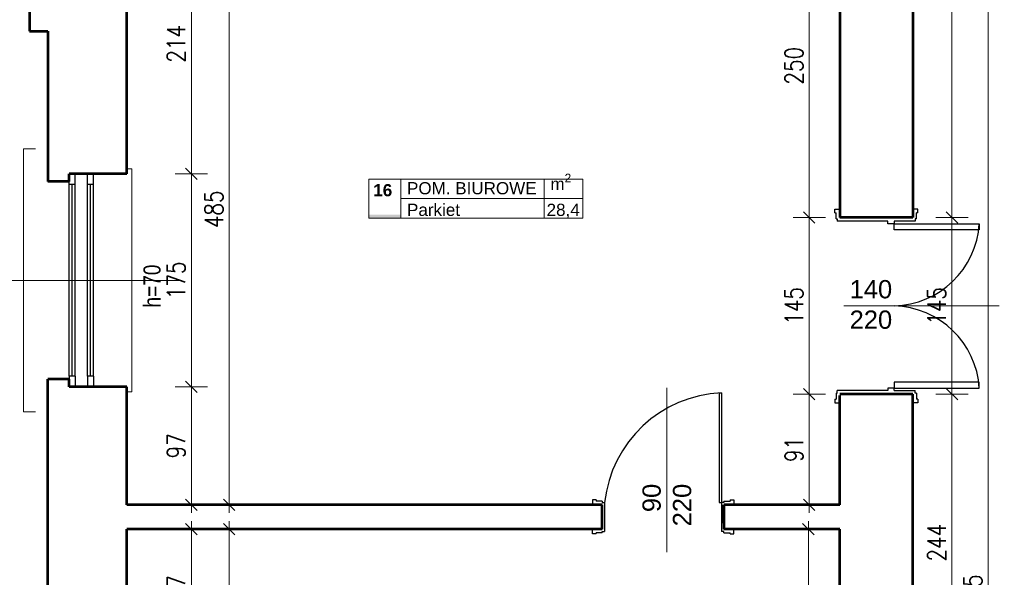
# Model space of a CAD drawing. Header units: millimetres. Extents: x 56977 to 67992, y 30187 to 42235.
# Tile 11 of 130: x 57868 to 58677, y 32845 to 33303. Entities that reach past the tile are written whole.
import ezdxf

# ---------------------------------------------------------------- set-up
doc = ezdxf.new("R2010")
doc.units = ezdxf.units.MM
doc.header["$MEASUREMENT"] = 0
doc.layers.get('0').update_dxf_attribs({"lineweight": 13})
doc.layers.get('DEFPOINTS').update_dxf_attribs({"lineweight": 13})
doc.layers.add('AI-OKNA', color=4, linetype='Continuous')
for name, color, linetype, lineweight in [('AI-OPISY', 3, 'Continuous', 13), ('AI_MURY', 40, 'Continuous', 53), ('Lines', 7, 'Continuous', 13), ('OPISY TABELKI', 30, 'Continuous', 13), ('wymiary', 8, 'Continuous', 13)]:
    doc.layers.add(name, color=color, linetype=linetype, lineweight=lineweight)
doc.styles.add('GENERATED_STYLE_2', font='txt.shx')
doc.styles.get("Standard").update_dxf_attribs({"font": 'txt.shx'})
doc.styles.add('Style-ROMANS', font='ROMANS.shx')
doc.styles.add('WYMIAROWY-08', font='ROMANS.shx', dxfattribs={"width": 0.8})
doc.dimstyles.new('DYBY', dxfattribs={"dimscale": 100, "dimtxt": 0.15, "dimasz": 0.05, "dimexe": 0.05, "dimexo": 0.1, "dimgap": 0.05, "dimtad": 1, "dimdec": 0, "dimdsep": 46, "dimlunit": 5, "dimtxsty": 'WYMIAROWY-08', "dimblk": 'M_STRZ', "dimcen": 0.1, "dimse1": 1, "dimse2": 1, "dimclrd": 7, "dimclre": 7, "dimclrt": 1, "dimadec": 0, "dimazin": 0, "dimtfac": 1, "dimtdec": 0, "dimtmove": 2, "dimatfit": 3, "dimldrblk": 'M_STRZ', "dimfxl": 0, "dimtolj": 1, "dimarcsym": 0})

# ---------------------------------------------------------------- blocks, each defined once
blk = doc.blocks.new('M_STRZ')
for p, q in [((0, 2.66), (0, 0)), ((-1.33, 0), (1.33, 0)), ((-0.94, -0.94), (0.94, 0.94)), ((0, 0), (0, -2.66))]:
    blk.add_line(p, q)
blk = doc.blocks.new('*U399')
at = {"layer": 'DEFPOINTS', "color": 0}
for p in [(57956.54, 32884.36), (58040.49, 32884.36), (57956.54, 32584.36)]:
    blk.add_point(p, dxfattribs=at)
at = {"layer": 'wymiary', "color": 7, "lineweight": -2}
blk.add_line((58040.49, 32589.36), (58040.49, 32879.36), dxfattribs=at)
at = {"layer": 'wymiary', "color": 7, "lineweight": -2, "xscale": 5, "yscale": 5, "zscale": 5}
for p, rotation in [((58040.49, 32884.36), 90), ((58040.49, 32584.36), 270)]:
    blk.add_blockref('M_STRZ', p, dxfattribs=dict(at, rotation=rotation))
at = {"layer": 'wymiary', "color": 1, "insert": (58027.99, 32734.36), "char_height": 15, "attachment_point": 5, "rotation": 90, "style": 'WYMIAROWY-08'}
blk.add_mtext('300', dxfattribs=at)
blk = doc.blocks.new('*D1932')
at = {"layer": 'DEFPOINTS'}
for p in [(57956.54, 32884.36), (58040.49, 32884.36), (58052.99, 32718.02), (57956.54, 32584.36)]:
    blk.add_point(p, dxfattribs=at)
at = {"layer": 'wymiary', "color": 7}
blk.add_blockref('*U399', (0, 0), dxfattribs=at)
blk = doc.blocks.new('*U400')
at = {"layer": 'DEFPOINTS', "color": 0}
for p in [(57956.54, 33389.36), (58040.49, 33389.36), (57956.54, 32904.36)]:
    blk.add_point(p, dxfattribs=at)
at = {"layer": 'wymiary', "color": 7, "lineweight": -2}
blk.add_line((58040.49, 32909.36), (58040.49, 33384.36), dxfattribs=at)
at = {"layer": 'wymiary', "color": 7, "lineweight": -2, "xscale": 5, "yscale": 5, "zscale": 5}
for p, rotation in [((58040.49, 33389.36), 90), ((58040.49, 32904.36), 270)]:
    blk.add_blockref('M_STRZ', p, dxfattribs=dict(at, rotation=rotation))
at = {"layer": 'wymiary', "color": 1, "insert": (58027.99, 33146.86), "char_height": 15, "attachment_point": 5, "rotation": 90, "style": 'WYMIAROWY-08'}
blk.add_mtext('485', dxfattribs=at)
blk = doc.blocks.new('*D1933')
at = {"layer": 'DEFPOINTS'}
for p in [(57956.54, 33389.36), (58040.49, 33389.36), (58052.99, 33130.52), (57956.54, 32904.36)]:
    blk.add_point(p, dxfattribs=at)
at = {"layer": 'wymiary', "color": 7}
blk.add_blockref('*U400', (0, 0), dxfattribs=at)
blk = doc.blocks.new('*U472')
at = {"layer": 'DEFPOINTS', "color": 0}
for p in [(57956.54, 33176.07), (57956.54, 33001.07), (58009.4, 33001.07)]:
    blk.add_point(p, dxfattribs=at)
at = {"layer": 'wymiary', "color": 7, "lineweight": -2}
blk.add_line((58009.4, 33171.07), (58009.4, 33006.07), dxfattribs=at)
at = {"layer": 'wymiary', "color": 7, "lineweight": -2, "xscale": 5, "yscale": 5, "zscale": 5}
for p, rotation in [((58009.4, 33176.07), 90), ((58009.4, 33001.07), 270)]:
    blk.add_blockref('M_STRZ', p, dxfattribs=dict(at, rotation=rotation))
at = {"layer": 'wymiary', "color": 1, "insert": (57996.9, 33088.57), "char_height": 15, "attachment_point": 5, "rotation": 90, "style": 'WYMIAROWY-08'}
blk.add_mtext('175', dxfattribs=at)
blk = doc.blocks.new('*D2005')
at = {"layer": 'DEFPOINTS'}
for p in [(57956.54, 33176.07), (57996.9, 33104.05), (57956.54, 33001.07), (58009.4, 33001.07)]:
    blk.add_point(p, dxfattribs=at)
at = {"layer": 'wymiary', "color": 7}
blk.add_blockref('*U472', (0, 0), dxfattribs=at)
blk = doc.blocks.new('*U474')
at = {"layer": 'DEFPOINTS', "color": 0}
for p in [(57956.54, 33389.36), (57956.54, 33176.07), (58009.4, 33176.07)]:
    blk.add_point(p, dxfattribs=at)
at = {"layer": 'wymiary', "color": 7, "lineweight": -2}
blk.add_line((58009.4, 33384.36), (58009.4, 33181.07), dxfattribs=at)
at = {"layer": 'wymiary', "color": 7, "lineweight": -2, "xscale": 5, "yscale": 5, "zscale": 5}
for p, rotation in [((58009.4, 33389.36), 90), ((58009.4, 33176.07), 270)]:
    blk.add_blockref('M_STRZ', p, dxfattribs=dict(at, rotation=rotation))
at = {"layer": 'wymiary', "color": 1, "insert": (57996.9, 33282.71), "char_height": 15, "attachment_point": 5, "rotation": 90, "style": 'WYMIAROWY-08'}
blk.add_mtext('214', dxfattribs=at)
blk = doc.blocks.new('*D2007')
at = {"layer": 'DEFPOINTS'}
for p in [(57956.54, 33389.36), (57996.9, 33299.05), (57956.54, 33176.07), (58009.4, 33176.07)]:
    blk.add_point(p, dxfattribs=at)
at = {"layer": 'wymiary', "color": 7}
blk.add_blockref('*U474', (0, 0), dxfattribs=at)
blk = doc.blocks.new('*U475')
at = {"layer": 'DEFPOINTS', "color": 0}
for p in [(57956.54, 33001.07), (57956.54, 32904.36), (58009.4, 32904.36)]:
    blk.add_point(p, dxfattribs=at)
at = {"layer": 'wymiary', "color": 7, "lineweight": -2}
blk.add_line((58009.4, 32996.07), (58009.4, 32909.36), dxfattribs=at)
at = {"layer": 'wymiary', "color": 7, "lineweight": -2, "xscale": 5, "yscale": 5, "zscale": 5}
for p, rotation in [((58009.4, 33001.07), 90), ((58009.4, 32904.36), 270)]:
    blk.add_blockref('M_STRZ', p, dxfattribs=dict(at, rotation=rotation))
at = {"layer": 'wymiary', "color": 1, "insert": (57996.9, 32952.71), "char_height": 15, "attachment_point": 5, "rotation": 90, "style": 'WYMIAROWY-08'}
blk.add_mtext('97', dxfattribs=at)
blk = doc.blocks.new('*D2008')
at = {"layer": 'DEFPOINTS'}
for p in [(57956.54, 33001.07), (57996.9, 32963.33), (57956.54, 32904.36), (58009.4, 32904.36)]:
    blk.add_point(p, dxfattribs=at)
at = {"layer": 'wymiary', "color": 7}
blk.add_blockref('*U475', (0, 0), dxfattribs=at)
blk = doc.blocks.new('*U476')
at = {"layer": 'DEFPOINTS', "color": 0}
for p in [(57956.54, 32884.36), (57956.54, 32788.07), (58009.4, 32788.07)]:
    blk.add_point(p, dxfattribs=at)
at = {"layer": 'wymiary', "color": 7, "lineweight": -2}
blk.add_line((58009.4, 32879.36), (58009.4, 32793.07), dxfattribs=at)
at = {"layer": 'wymiary', "color": 7, "lineweight": -2, "xscale": 5, "yscale": 5, "zscale": 5}
for p, rotation in [((58009.4, 32884.36), 90), ((58009.4, 32788.07), 270)]:
    blk.add_blockref('M_STRZ', p, dxfattribs=dict(at, rotation=rotation))
at = {"layer": 'wymiary', "color": 1, "insert": (57996.9, 32836.21), "char_height": 15, "attachment_point": 5, "rotation": 90, "style": 'WYMIAROWY-08'}
blk.add_mtext('97', dxfattribs=at)
blk = doc.blocks.new('*D2009')
at = {"layer": 'DEFPOINTS'}
for p in [(57956.54, 32884.36), (57996.9, 32846.83), (57956.54, 32788.07), (58009.4, 32788.07)]:
    blk.add_point(p, dxfattribs=at)
at = {"layer": 'wymiary', "color": 7}
blk.add_blockref('*U476', (0, 0), dxfattribs=at)
blk = doc.blocks.new('*U683')
at = {"layer": 'DEFPOINTS', "color": 0}
for p in [(58601.54, 32995.07), (58633.66, 32995.07), (58601.54, 32751.36)]:
    blk.add_point(p, dxfattribs=at)
at = {"layer": 'wymiary', "color": 7, "lineweight": -2}
blk.add_line((58633.66, 32756.36), (58633.66, 32990.07), dxfattribs=at)
at = {"layer": 'wymiary', "color": 7, "lineweight": -2, "xscale": 5, "yscale": 5, "zscale": 5}
for p, rotation in [((58633.66, 32995.07), 90), ((58633.66, 32751.36), 270)]:
    blk.add_blockref('M_STRZ', p, dxfattribs=dict(at, rotation=rotation))
at = {"layer": 'wymiary', "color": 1, "insert": (58621.16, 32873.21), "char_height": 15, "attachment_point": 5, "rotation": 90, "style": 'WYMIAROWY-08'}
blk.add_mtext('244', dxfattribs=at)
blk = doc.blocks.new('*D2216')
at = {"layer": 'DEFPOINTS'}
for p in [(58601.54, 32995.07), (58633.66, 32995.07), (58646.16, 32856.88), (58601.54, 32751.36)]:
    blk.add_point(p, dxfattribs=at)
at = {"layer": 'wymiary', "color": 7}
blk.add_blockref('*U683', (0, 0), dxfattribs=at)
blk = doc.blocks.new('*U684')
at = {"layer": 'DEFPOINTS', "color": 0}
for p in [(58601.54, 33140.07), (58633.66, 33140.07), (58601.54, 32995.07)]:
    blk.add_point(p, dxfattribs=at)
at = {"layer": 'wymiary', "color": 7, "lineweight": -2}
blk.add_line((58633.66, 33000.07), (58633.66, 33135.07), dxfattribs=at)
at = {"layer": 'wymiary', "color": 7, "lineweight": -2, "xscale": 5, "yscale": 5, "zscale": 5}
for p, rotation in [((58633.66, 33140.07), 90), ((58633.66, 32995.07), 270)]:
    blk.add_blockref('M_STRZ', p, dxfattribs=dict(at, rotation=rotation))
at = {"layer": 'wymiary', "color": 1, "insert": (58621.16, 33067.57), "char_height": 15, "attachment_point": 5, "rotation": 90, "style": 'WYMIAROWY-08'}
blk.add_mtext('145', dxfattribs=at)
blk = doc.blocks.new('*D2217')
at = {"layer": 'DEFPOINTS'}
for p in [(58601.54, 33140.07), (58633.66, 33140.07), (58646.16, 33052.09), (58601.54, 32995.07)]:
    blk.add_point(p, dxfattribs=at)
at = {"layer": 'wymiary', "color": 7}
blk.add_blockref('*U684', (0, 0), dxfattribs=at)
blk = doc.blocks.new('*U685')
at = {"layer": 'DEFPOINTS', "color": 0}
for p in [(58601.54, 33704.07), (58633.66, 33704.07), (58601.54, 33140.07)]:
    blk.add_point(p, dxfattribs=at)
at = {"layer": 'wymiary', "color": 7, "lineweight": -2}
blk.add_line((58633.66, 33145.07), (58633.66, 33699.07), dxfattribs=at)
at = {"layer": 'wymiary', "color": 7, "lineweight": -2, "xscale": 5, "yscale": 5, "zscale": 5}
for p, rotation in [((58633.66, 33704.07), 90), ((58633.66, 33140.07), 270)]:
    blk.add_blockref('M_STRZ', p, dxfattribs=dict(at, rotation=rotation))
at = {"layer": 'wymiary', "color": 1, "insert": (58621.16, 33422.07), "char_height": 15, "attachment_point": 5, "rotation": 90, "style": 'WYMIAROWY-08'}
blk.add_mtext('564', dxfattribs=at)
blk = doc.blocks.new('*D2218')
at = {"layer": 'DEFPOINTS'}
for p in [(58601.54, 33704.07), (58633.66, 33704.07), (58646.16, 33405.73), (58601.54, 33140.07)]:
    blk.add_point(p, dxfattribs=at)
at = {"layer": 'wymiary', "color": 7}
blk.add_blockref('*U685', (0, 0), dxfattribs=at)
blk = doc.blocks.new('*U686')
at = {"layer": 'DEFPOINTS', "color": 0}
for p in [(58601.54, 33909.07), (58663.31, 33909.07), (58601.54, 31744.07)]:
    blk.add_point(p, dxfattribs=at)
at = {"layer": 'wymiary', "color": 7, "lineweight": -2}
blk.add_line((58663.31, 31749.07), (58663.31, 33904.07), dxfattribs=at)
at = {"layer": 'wymiary', "color": 7, "lineweight": -2, "xscale": 5, "yscale": 5, "zscale": 5}
for p, rotation in [((58663.31, 33909.07), 90), ((58663.31, 31744.07), 270)]:
    blk.add_blockref('M_STRZ', p, dxfattribs=dict(at, rotation=rotation))
at = {"layer": 'wymiary', "color": 1, "insert": (58650.81, 32826.57), "char_height": 15, "attachment_point": 5, "rotation": 90, "style": 'WYMIAROWY-08'}
blk.add_mtext('2165', dxfattribs=at)
blk = doc.blocks.new('*D2219')
at = {"layer": 'DEFPOINTS'}
for p in [(58601.54, 33909.07), (58663.31, 33909.07), (58675.81, 32804.52), (58601.54, 31744.07)]:
    blk.add_point(p, dxfattribs=at)
at = {"layer": 'wymiary', "color": 7}
blk.add_blockref('*U686', (0, 0), dxfattribs=at)
blk = doc.blocks.new('*U1156')
at = {"layer": 'DEFPOINTS', "color": 0}
for p in [(58541.54, 33389.36), (58516.5, 33140.07), (58541.54, 33140.07)]:
    blk.add_point(p, dxfattribs=at)
at = {"layer": 'wymiary', "color": 7, "lineweight": -2}
blk.add_line((58516.5, 33384.36), (58516.5, 33145.07), dxfattribs=at)
at = {"layer": 'wymiary', "color": 7, "lineweight": -2, "xscale": 5, "yscale": 5, "zscale": 5}
for p, rotation in [((58516.5, 33389.36), 90), ((58516.5, 33140.07), 270)]:
    blk.add_blockref('M_STRZ', p, dxfattribs=dict(at, rotation=rotation))
at = {"layer": 'wymiary', "color": 1, "insert": (58504, 33264.71), "char_height": 15, "attachment_point": 5, "rotation": 90, "style": 'WYMIAROWY-08'}
blk.add_mtext('250', dxfattribs=at)
blk = doc.blocks.new('*D2689')
at = {"layer": 'DEFPOINTS'}
for p in [(58541.54, 33389.36), (58529, 33281.05), (58516.5, 33140.07), (58541.54, 33140.07)]:
    blk.add_point(p, dxfattribs=at)
at = {"layer": 'wymiary', "color": 7}
blk.add_blockref('*U1156', (0, 0), dxfattribs=at)
blk = doc.blocks.new('*U1157')
at = {"layer": 'DEFPOINTS', "color": 0}
for p in [(58541.54, 33140.07), (58516.5, 32995.07), (58541.54, 32995.07)]:
    blk.add_point(p, dxfattribs=at)
at = {"layer": 'wymiary', "color": 7, "lineweight": -2}
blk.add_line((58516.5, 33135.07), (58516.5, 33000.07), dxfattribs=at)
at = {"layer": 'wymiary', "color": 7, "lineweight": -2, "xscale": 5, "yscale": 5, "zscale": 5}
for p, rotation in [((58516.5, 33140.07), 90), ((58516.5, 32995.07), 270)]:
    blk.add_blockref('M_STRZ', p, dxfattribs=dict(at, rotation=rotation))
at = {"layer": 'wymiary', "color": 1, "insert": (58504, 33067.57), "char_height": 15, "attachment_point": 5, "rotation": 90, "style": 'WYMIAROWY-08'}
blk.add_mtext('145', dxfattribs=at)
blk = doc.blocks.new('*D2690')
at = {"layer": 'DEFPOINTS'}
for p in [(58541.54, 33140.07), (58529, 33083.05), (58516.5, 32995.07), (58541.54, 32995.07)]:
    blk.add_point(p, dxfattribs=at)
at = {"layer": 'wymiary', "color": 7}
blk.add_blockref('*U1157', (0, 0), dxfattribs=at)
blk = doc.blocks.new('*U1158')
at = {"layer": 'DEFPOINTS', "color": 0}
for p in [(58541.54, 32995.07), (58516.5, 32904.36), (58541.54, 32904.36)]:
    blk.add_point(p, dxfattribs=at)
at = {"layer": 'wymiary', "color": 7, "lineweight": -2}
blk.add_line((58516.5, 32990.07), (58516.5, 32909.36), dxfattribs=at)
at = {"layer": 'wymiary', "color": 7, "lineweight": -2, "xscale": 5, "yscale": 5, "zscale": 5}
for p, rotation in [((58516.5, 32995.07), 90), ((58516.5, 32904.36), 270)]:
    blk.add_blockref('M_STRZ', p, dxfattribs=dict(at, rotation=rotation))
at = {"layer": 'wymiary', "color": 1, "insert": (58504, 32949.71), "char_height": 15, "attachment_point": 5, "rotation": 90, "style": 'WYMIAROWY-08'}
blk.add_mtext('91', dxfattribs=at)
blk = doc.blocks.new('*D2691')
at = {"layer": 'DEFPOINTS'}
for p in [(58541.54, 32995.07), (58529, 32960.33), (58516.5, 32904.36), (58541.54, 32904.36)]:
    blk.add_point(p, dxfattribs=at)
at = {"layer": 'wymiary', "color": 7}
blk.add_blockref('*U1158', (0, 0), dxfattribs=at)
blk = doc.blocks.new('*U1159')
at = {"layer": 'DEFPOINTS', "color": 0}
for p in [(58541.54, 32884.36), (58515.78, 32751.36), (58541.54, 32751.36)]:
    blk.add_point(p, dxfattribs=at)
at = {"layer": 'wymiary', "color": 7, "lineweight": -2}
blk.add_line((58515.78, 32879.36), (58515.78, 32756.36), dxfattribs=at)
at = {"layer": 'wymiary', "color": 7, "lineweight": -2, "xscale": 5, "yscale": 5, "zscale": 5}
for p, rotation in [((58515.78, 32884.36), 90), ((58515.78, 32751.36), 270)]:
    blk.add_blockref('M_STRZ', p, dxfattribs=dict(at, rotation=rotation))
at = {"layer": 'wymiary', "color": 1, "insert": (58503.28, 32817.86), "char_height": 15, "attachment_point": 5, "rotation": 90, "style": 'WYMIAROWY-08'}
blk.add_mtext('133', dxfattribs=at)
blk = doc.blocks.new('*D2692')
at = {"layer": 'DEFPOINTS'}
for p in [(58541.54, 32884.36), (58528.28, 32833.34), (58515.78, 32751.36), (58541.54, 32751.36)]:
    blk.add_point(p, dxfattribs=at)
at = {"layer": 'wymiary', "color": 7}
blk.add_blockref('*U1159', (0, 0), dxfattribs=at)

msp = doc.modelspace()

# ---------------------------------------------------------------- hatches: boundary and pattern name
at = {"layer": 'OPISY TABELKI', "extrusion": (0, 0, -1)}
msp.add_hatch(color=256, dxfattribs=at).paths.add_polyline_path([(-58181.37, 33139.49), (-58181.37, 33142.45), (-58155.02, 33142.45), (-58155.02, 33139.49)], flags=16)

# ---------------------------------------------------------------- linework, layer by layer
at = {"layer": 'AI-OKNA'}
for p, q in [((57914.04, 33167.32), (57914.04, 33176.07)), ((57924.04, 33167.32), (57924.04, 33176.07)), ((57929.04, 33167.32), (57929.04, 33176.07)), ((57909.04, 33167.32), (57909.04, 33169.82)), ((57914.04, 33167.32), (57909.04, 33167.32)), ((57909.04, 33009.82), (57909.04, 33167.32)), ((57911.54, 33009.82), (57911.54, 33167.32)), ((57914.04, 33009.82), (57914.04, 33167.32)), ((57929.04, 33167.32), (57924.04, 33167.32)), ((57924.04, 33009.82), (57924.04, 33167.32)), ((57926.54, 33009.82), (57926.54, 33167.32)), ((57929.04, 33009.82), (57929.04, 33167.32)), ((58537.54, 33144.07), (58537.54, 33147.07)), ((58537.54, 33147.07), (58541.54, 33147.07)), ((58537.54, 33144.07), (58538.54, 33144.07)), ((58538.54, 33139.07), (58538.54, 33144.07)), ((58605.54, 33147.07), (58601.54, 33147.07)), ((58604.54, 33139.07), (58604.54, 33144.07)), ((58605.54, 33144.07), (58604.54, 33144.07)), ((58605.54, 33144.07), (58605.54, 33147.07)), ((58538.54, 33139.07), (58539.54, 33139.07)), ((58539.54, 33139.07), (58539.54, 33137.07)), ((58581.1, 33137.07), (58539.54, 33137.07)), ((58581.1, 33135.07), (58581.1, 33137.07)), ((58586.1, 33135.07), (58581.1, 33135.07)), ((58586.1, 33137.07), (58586.1, 33135.07)), ((58603.54, 33137.07), (58586.1, 33137.07)), ((58586.1, 33135.07), (58656.1, 33135.07)), ((58586.1, 33130.07), (58586.1, 33135.07)), ((58603.54, 33139.07), (58603.54, 33137.07)), ((58604.54, 33139.07), (58603.54, 33139.07)), ((58656.1, 33135.07), (58656.1, 33130.07)), ((58656.1, 33130.07), (58586.1, 33130.07)), ((57914.04, 33009.82), (57909.04, 33009.82)), ((57909.04, 33009.82), (57909.04, 33007.32)), ((57914.04, 33009.82), (57914.04, 33001.07)), ((57924.04, 33009.82), (57924.04, 33001.07)), ((57929.04, 33009.82), (57924.04, 33009.82)), ((57929.04, 33009.82), (57929.04, 33001.07)), ((58656.1, 33005.07), (58586.1, 33005.07)), ((58586.1, 33005.07), (58586.1, 33000.07)), ((58656.1, 33000.07), (58656.1, 33005.07)), ((58442.54, 32996.34), (58444.54, 32996.34)), ((58442.54, 32996.34), (58442.54, 32906.34)), ((58444.54, 32996.34), (58444.54, 32906.34)), ((58538.54, 32996.07), (58539.54, 32996.07)), ((58538.54, 32996.07), (58538.54, 32991.07)), ((58581.1, 32998.07), (58539.54, 32998.07)), ((58539.54, 32996.07), (58539.54, 32998.07)), ((58586.1, 33000.07), (58581.1, 33000.07)), ((58581.1, 33000.07), (58581.1, 32998.07)), ((58586.1, 32998.07), (58586.1, 33000.07)), ((58586.1, 33000.07), (58656.1, 33000.07)), ((58586.1, 32998.07), (58603.54, 32998.07)), ((58603.54, 32996.07), (58603.54, 32998.07)), ((58604.54, 32996.07), (58603.54, 32996.07)), ((58604.54, 32996.07), (58604.54, 32991.07)), ((58537.54, 32991.07), (58538.54, 32991.07)), ((58537.54, 32991.07), (58537.54, 32988.07)), ((58537.54, 32988.07), (58541.54, 32988.07)), ((58605.54, 32988.07), (58601.54, 32988.07)), ((58605.54, 32991.07), (58604.54, 32991.07)), ((58605.54, 32991.07), (58605.54, 32988.07)), ((58341.54, 32908.34), (58338.54, 32908.34)), ((58338.54, 32908.34), (58338.54, 32904.36)), ((58341.54, 32908.34), (58341.54, 32907.34)), ((58346.54, 32907.34), (58341.54, 32907.34)), ((58346.54, 32907.34), (58346.54, 32906.34)), ((58446.54, 32907.34), (58446.54, 32906.34)), ((58446.54, 32907.34), (58451.54, 32907.34)), ((58451.54, 32908.34), (58451.54, 32907.34)), ((58451.54, 32908.34), (58454.54, 32908.34)), ((58454.54, 32908.34), (58454.54, 32904.36)), ((58346.54, 32906.34), (58348.54, 32906.34)), ((58346.54, 32896.84), (58346.54, 32901.84)), ((58348.54, 32906.34), (58348.54, 32882.36)), ((58442.54, 32906.34), (58444.54, 32906.34)), ((58444.54, 32906.34), (58444.54, 32882.36)), ((58446.54, 32906.34), (58444.54, 32906.34)), ((58446.54, 32896.84), (58446.54, 32901.84)), ((58338.54, 32880.36), (58338.54, 32884.36)), ((58454.54, 32880.36), (58454.54, 32884.36)), ((58341.54, 32880.36), (58338.54, 32880.36)), ((58346.54, 32881.36), (58341.54, 32881.36)), ((58341.54, 32880.36), (58341.54, 32881.36)), ((58346.54, 32882.36), (58348.54, 32882.36)), ((58346.54, 32881.36), (58346.54, 32882.36)), ((58446.54, 32882.36), (58444.54, 32882.36)), ((58446.54, 32881.36), (58446.54, 32882.36)), ((58446.54, 32881.36), (58451.54, 32881.36)), ((58451.54, 32880.36), (58451.54, 32881.36)), ((58451.54, 32880.36), (58454.54, 32880.36))]:
    msp.add_line(p, q, dxfattribs=at)
for centre, radius, start, end in [((58584.25, 33139.53), 71.99, 271.47175, 356.445), ((58584.25, 32995.6), 71.99, 3.555, 88.52825), ((58449.14, 32895.23), 101.21, 92.60547, 173.69931)]:
    msp.add_arc(centre, radius, start, end, dxfattribs=at)
at = {"layer": 'AI-OPISY'}
for p, q in [((57816.49, 33088.57), (58001.58, 33088.57)), ((58672.48, 33067.57), (58545.02, 33067.57)), ((58399.54, 32865.53), (58399.54, 33000.41))]:
    msp.add_line(p, q, dxfattribs=at)
at = {"layer": 'AI_MURY'}
for p, q in [((58601.54, 33704.07), (58601.54, 33140.07)), ((57876.54, 33493.07), (57876.54, 33293.07)), ((57956.54, 33176.07), (57956.54, 33389.36)), ((58541.54, 33389.36), (58541.54, 33140.07)), ((57876.54, 33293.07), (57891.54, 33293.07)), ((57891.54, 33293.07), (57891.54, 33169.82)), ((57909.04, 33169.82), (57909.04, 33176.07)), ((57956.54, 33176.07), (57909.04, 33176.07)), ((57909.04, 33169.82), (57891.54, 33169.82)), ((58601.54, 33140.07), (58541.54, 33140.07)), ((58601.54, 33140.07), (58541.54, 33140.07)), ((58601.54, 33140.07), (58546.54, 33140.07)), ((57909.04, 33007.32), (57891.54, 33007.32)), ((57891.54, 32781.82), (57891.54, 33007.32)), ((57909.04, 33001.07), (57909.04, 33007.32)), ((57956.54, 33001.07), (57909.04, 33001.07)), ((57956.54, 32904.36), (57956.54, 33001.07)), ((58601.54, 32995.07), (58541.54, 32995.07)), ((58541.54, 32904.36), (58541.54, 32994.07)), ((58541.54, 32904.36), (58541.54, 32994.07)), ((58601.54, 32824.07), (58601.54, 32995.07)), ((58346.54, 32904.36), (57956.54, 32904.36)), ((58346.54, 32884.36), (58346.54, 32904.36)), ((58346.54, 32889.34), (58346.54, 32904.34)), ((58541.54, 32904.36), (58446.54, 32904.36)), ((58446.54, 32904.36), (58446.54, 32884.36)), ((58446.54, 32889.34), (58446.54, 32904.34)), ((57956.54, 32788.07), (57956.54, 32884.36)), ((58346.54, 32884.36), (57956.54, 32884.36)), ((58541.54, 32884.36), (58446.54, 32884.36)), ((58541.54, 32884.36), (58446.54, 32884.36)), ((58541.54, 32751.36), (58541.54, 32884.36))]:
    msp.add_line(p, q, dxfattribs=at)
at = {"layer": 'Lines', "color": 251, "linetype": 'Continuous'}
for p, q in [((57871.54, 32980.68), (57871.54, 33196.46)), ((57871.54, 33196.46), (57881.54, 33196.46)), ((57956.54, 33180.07), (57960.54, 33180.07)), ((57960.54, 32997.07), (57960.54, 33180.07)), ((57956.54, 32997.07), (57960.54, 32997.07)), ((57871.54, 32980.68), (57881.54, 32980.68))]:
    msp.add_line(p, q, dxfattribs=at)
at = {"layer": 'OPISY TABELKI'}
for p, q in [((58155.02, 33171.75), (58330.71, 33171.75)), ((58155.02, 33171.75), (58155.02, 33139.49)), ((58181.37, 33171.75), (58181.37, 33139.49)), ((58298.92, 33171.75), (58298.92, 33139.49)), ((58330.71, 33171.75), (58330.71, 33139.49)), ((58181.37, 33155.62), (58330.71, 33155.62)), ((58155.02, 33139.49), (58330.71, 33139.49))]:
    msp.add_line(p, q, dxfattribs=at)

# ---------------------------------------------------------------- texts
at = {"layer": 'AI-OPISY', "insert": (57984.28, 33066.25), "char_height": 14, "attachment_point": 7, "rotation": 90, "line_spacing_factor": 0.722892, "style": 'WYMIAROWY-08'}
msp.add_mtext('\\fArial|b0|i0|c238|p39;h=70', dxfattribs=at)
at = {"layer": 'AI-OPISY', "insert": (58549.63, 33088.79), "char_height": 15, "width": 45.2902, "attachment_point": 1}
msp.add_mtext('\\fArial|b0|i0|c238|p39;140\\P220', dxfattribs=at)
at = {"layer": 'AI-OPISY', "insert": (58379.61, 32921.59), "char_height": 15, "width": 45.2902, "attachment_point": 3, "rotation": 90}
msp.add_mtext('\\fArial|b0|i0|c238|p39;90\\P220', dxfattribs=at)
at = {"layer": 'OPISY TABELKI', "color": 7, "char_height": 10, "width": 168.6591, "attachment_point": 1, "style": 'GENERATED_STYLE_2'}
for s, insert in [('\\A1;\\fArial|b0|i0|c238|p39;m\\H7.000000;\\S2^  ;', (58304.1, 33176.1)), ('\\fArial|b1|i0|c238|p39;16', (58158.7, 33167.58)), ('\\fArial|b0|i0|c238|p39;POM. BIUROWE       ', (58186.4, 33169.19)), ('\\fArial|b0|i0|c238|p39;Parkiet          ', (58186.4, 33151.46)), ('\\fArial|b0|i0|c238|p39;28,4          ', (58300.96, 33151.46))]:
    msp.add_mtext(s, dxfattribs=dict(at, insert=insert))

# ---------------------------------------------------------------- dimensions: what is measured, and where the dimension line sits
at = {"layer": 'wymiary', "color": 7}
for base, p1, p2, angle, picture, middle in [((58663.31, 33909.07), (58601.54, 31744.07), (58601.54, 33909.07), 90, '*D2219', (58675.81, 32804.52)), ((58633.66, 33704.07), (58601.54, 33140.07), (58601.54, 33704.07), 90, '*D2218', (58646.16, 33405.73)), ((58040.49, 33389.36), (57956.54, 32904.36), (57956.54, 33389.36), 90, '*D1933', (58052.99, 33130.52)), ((58009.4, 33176.07), (57956.54, 33389.36), (57956.54, 33176.07), 270, '*D2007', (57996.9, 33299.05)), ((58516.5, 33140.07), (58541.54, 33389.36), (58541.54, 33140.07), 270, '*D2689', (58529, 33281.05)), ((58009.4, 33001.07), (57956.54, 33176.07), (57956.54, 33001.07), 270, '*D2005', (57996.9, 33104.05)), ((58516.5, 32995.07), (58541.54, 33140.07), (58541.54, 32995.07), 270, '*D2690', (58529, 33083.05)), ((58633.66, 33140.07), (58601.54, 32995.07), (58601.54, 33140.07), 90, '*D2217', (58646.16, 33052.09)), ((58009.4, 32904.36), (57956.54, 33001.07), (57956.54, 32904.36), 270, '*D2008', (57996.9, 32963.33)), ((58516.5, 32904.36), (58541.54, 32995.07), (58541.54, 32904.36), 270, '*D2691', (58529, 32960.33)), ((58633.66, 32995.07), (58601.54, 32751.36), (58601.54, 32995.07), 90, '*D2216', (58646.16, 32856.88)), ((58040.49, 32884.36), (57956.54, 32584.36), (57956.54, 32884.36), 90, '*D1932', (58052.99, 32718.02)), ((58009.4, 32788.07), (57956.54, 32884.36), (57956.54, 32788.07), 270, '*D2009', (57996.9, 32846.83)), ((58515.78, 32751.36), (58541.54, 32884.36), (58541.54, 32751.36), 270, '*D2692', (58528.28, 32833.34))]:
    dim = msp.add_linear_dim(base=base, p1=p1, p2=p2, angle=angle, dimstyle='DYBY', override={"dimtad": 0, "dimtxsty": 'Style-ROMANS', "dimcen": 0.001, "dimclrd": 0, "dimclre": 0}, dxfattribs=at)
    dim.commit()
    dim.dimension.update_dxf_attribs({"geometry": picture, "text_midpoint": middle, "dimtype": 128})

doc.saveas('drawing.dxf')
